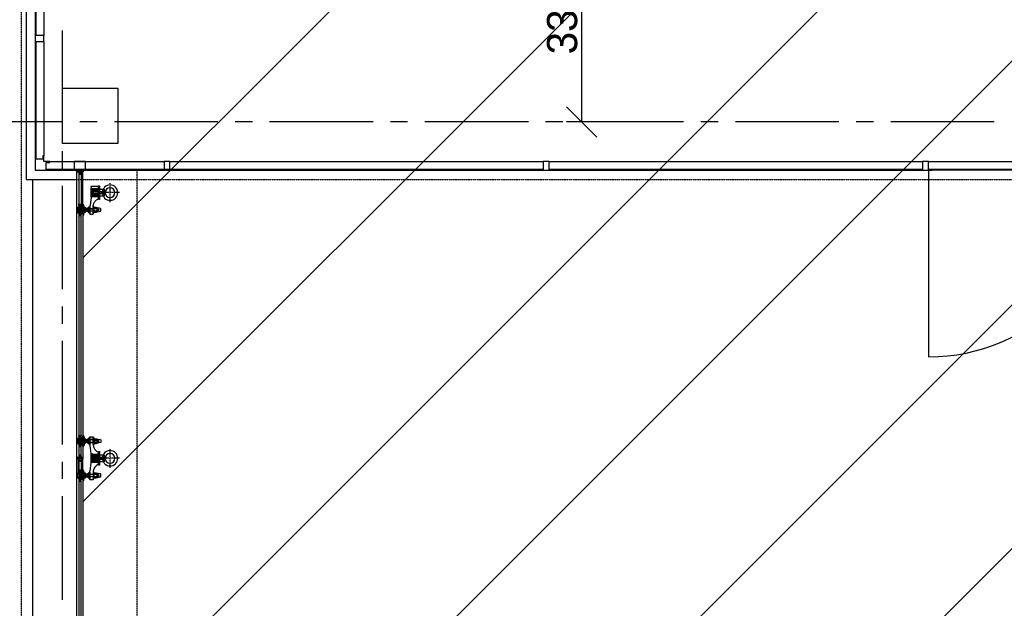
# Model space of a CAD drawing. Extents: x -66955 to 52345, y -20450 to 69550.
# Tile 56 of 94: x 20821 to 26529, y -2370 to 1043. Entities that reach past the tile are written whole.
import ezdxf

# ---------------------------------------------------------------- set-up
doc = ezdxf.new("R2010")
doc.units = 0
doc.header["$MEASUREMENT"] = 0
doc.linetypes.add('DASHDOT', pattern=[1, 0.5, -0.25, 0, -0.25])
doc.linetypes.add('HIDDEN', pattern=[0.375, 0.25, -0.125])
doc.layers.get('DEFPOINTS').update_dxf_attribs({"linetype": 'CONTINUOUS'})
for name, color, linetype in [('-E8-', 7, 'CONTINUOUS'), ('BEGGR--11-', 7, 'CONTINUOUS'), ('BEGGR--17-', 7, 'CONTINUOUS'), ('BEGGR--21-', 7, 'CONTINUOUS'), ('BEGGR--22-', 7, 'CONTINUOUS'), ('BEGGR--28-', 7, 'CONTINUOUS'), ('BEGGR--31-', 7, 'CONTINUOUS'), ('STRAMIEN--E7-', 7, 'CONTINUOUS')]:
    doc.layers.add(name, color=color, linetype=linetype)
doc.styles.add('txt', font='TXT', dxfattribs={"height": 0.2})
doc.dimstyles.new('MSADIM', dxfattribs={"dimtxt": 175, "dimasz": 175, "dimexe": 87.5, "dimexo": -87.5, "dimgap": 0, "dimtad": 1, "dimdec": 0, "dimzin": 2, "dimtxsty": 'txt', "dimtsz": 175, "dimcen": 175, "dimazin": 3, "dimtfac": 1, "dimtdec": 0, "dimtofl": 0, "dimtmove": 0, "dimatfit": 3, "dimtvp": 87.5, "dimtolj": 1, "dimtzin": 2})

# ---------------------------------------------------------------- blocks, each defined once
blk = doc.blocks.new('*N127')
at = {"layer": '-E8-', "color": 7, "linetype": 'CONTINUOUS'}
for p, q in [((23991.5, 3917.5), (24166.5, 3742.5)), ((24166.5, 3830), (23991.5, 3830)), ((24079, 450), (24079, 3830)), ((24166.5, 362.5), (23991.5, 537.5)), ((24166.5, 450), (23991.5, 450))]:
    blk.add_line(p, q, dxfattribs=at)
at = {"layer": 'DEFPOINTS', "color": 0, "linetype": 'BYBLOCK'}
for p in [(26390, 3830), (23991.5, 2139.995), (24079, 450), (25419, 450)]:
    blk.add_point(p, dxfattribs=at).dxf.unprotected_set("ltscale", 0)
at = {"layer": '-E8-', "color": 7, "linetype": 'CONTINUOUS', "insert": (23991.5, 841.84), "char_height": 175, "width": 5206.965, "attachment_point": 4, "rotation": 90, "style": 'txt'}
blk.add_mtext('{\\A0;3380  (as 32  -  vk. balie)}', dxfattribs=at)
blk = doc.blocks.new('*N128')
at = {"layer": '-E8-', "color": 7, "linetype": 'CONTINUOUS'}
for p, q in [((20982.5, 2244.5), (21157.5, 2419.5)), ((21070, 2244.5), (21070, 2419.5)), ((27637.5, 2419.5), (27462.5, 2244.5)), ((27550, 2419.5), (27550, 2244.5)), ((21070, 2332), (27550, 2332))]:
    blk.add_line(p, q, dxfattribs=at)
at = {"layer": 'DEFPOINTS', "color": 0, "linetype": 'BYBLOCK'}
for p in [(27550, 3624), (25817.28, 2419.5), (21070, 2332), (21070, -8526)]:
    blk.add_point(p, dxfattribs=at).dxf.unprotected_set("ltscale", 0)
at = {"layer": '-E8-', "color": 7, "linetype": 'CONTINUOUS', "insert": (24572, 2419.5), "char_height": 175, "width": 5048.34, "attachment_point": 4, "style": 'txt'}
blk.add_mtext('{\\A0;6480 (as v  -  hart balie)}', dxfattribs=at)
blk = doc.blocks.new('*O397')
at = {"layer": 'BEGGR--31-', "color": 7, "linetype": 'CONTINUOUS'}
for p, q in [((-1082.15, 541.08), (-1082.15, -541.08)), ((1082.15, 541.08), (1082.15, -541.08))]:
    blk.add_line(p, q, dxfattribs=at)
blk.add_arc((-1082.15, 541.075), 1082.15, 270, 360, dxfattribs=at)
at = {"layer": 'BEGGR--31-', "color": 7, "linetype": 'CONTINUOUS', "extrusion": (0, 0, -1)}
blk.add_arc((-1082.15, 541.075), 1082.15, 270, 360, dxfattribs=at)
blk = doc.blocks.new('*O406')
at = {"layer": 'BEGGR--31-', "color": 7, "linetype": 'CONTINUOUS'}
for points in [[(-3615, -42), (-3615, -37), (-3635, -37), (-3635, 3), (-3615, 3), (-3615, 8), (-3649, 8), (-3649, 42), (-3654, 42), (-3654, 22), (-3694, 22), (-3694, 42), (-3699, 42), (-3699, -42)], [(-2952, 8), (-2952, -37), (-3635, -37), (-3635, 3), (-3615, 3), (-3615, 8)], [(-2974, -42), (-2896, -42), (-2896, -37), (-2918, -37), (-2918, 8), (-2952, 8), (-2952, -37), (-2974, -37)], [(-753.6, 8), (-753.6, -37), (-2918, -37), (-2918, 8)], [(-775.6, -42), (-697.6, -42), (-697.6, -37), (-719.6, -37), (-719.6, 8), (-753.6, 8), (-753.6, -37), (-775.6, -37)], [(1444.7, 8), (1444.7, -37), (-719.6, -37), (-719.6, 8)], [(1422.7, -42), (1500.7, -42), (1500.7, -37), (1478.7, -37), (1478.7, 8), (1444.7, 8), (1444.7, -37), (1422.7, -37)], [(3643, 8), (3643, -37), (1478.7, -37), (1478.7, 8)], [(-3615, -37), (-3615, -42), (-775.6, -42), (-775.6, -37)], [(-697.6, -37), (-697.6, -42), (1422.7, -42), (1422.7, -37)], [(3621, -37), (3621, -42), (1500.7, -42), (1500.7, -37)]]:
    blk.add_lwpolyline(points, close=True, dxfattribs=at)
blk.add_lwpolyline([(-3699, 8), (-3699, -42), (-3621, -42)], dxfattribs=at)
blk = doc.blocks.new('MEREFS')
at = {"layer": 'BEGGR--31-', "color": 7, "linetype": 'CONTINUOUS'}
blk.add_blockref('*O406', (3699, 42), dxfattribs=at)
blk = doc.blocks.new('*O408')
at = {"layer": 'BEGGR--31-', "color": 7, "linetype": 'CONTINUOUS'}
for points in [[(-92.5, 1594.01), (-92.5, 1672.01), (-87.5, 1672.01), (-87.5, 1650.01), (-42.5, 1650.01), (-42.5, 1616.01), (-87.5, 1616.01), (-87.5, 1594.01)], [(-53.5, 1699.01), (-53.5, 1680.01), (-75.5, 1680.01), (-75.5, 1655.01), (66.5, 1655.01), (66.5, 1699.01)], [(-87.5, 334.01), (-42.5, 334.01), (-42.5, 1616.01), (-87.5, 1616.01)], [(-83.5, 1650.01), (-83.5, 1655.01), (-53.5, 1655.01), (-53.5, 1650.01)], [(-87.5, 1594.01), (-92.5, 1594.01), (-92.5, 356.01), (-87.5, 356.01)], [(-92.5, 356.01), (-92.5, 278.01), (-87.5, 278.01), (-87.5, 300.01), (-42.5, 300.01), (-42.5, 334.01), (-87.5, 334.01), (-87.5, 356.01)], [(-42.5, -981.99), (-87.5, -981.99), (-87.5, 300.01), (-42.5, 300.01)], [(-87.5, 278.01), (-92.5, 278.01), (-92.5, -959.99), (-87.5, -959.99)], [(-92.5, -959.99), (-92.5, -1037.99), (-87.5, -1037.99), (-87.5, -1015.99), (-42.5, -1015.99), (-42.5, -981.99), (-87.5, -981.99), (-87.5, -959.99)], [(-42.5, -1679), (-47.5, -1679), (-47.5, -1699), (-87.5, -1699), (-87.5, -1015.99), (-42.5, -1015.99)], [(-87.5, -1037.99), (-92.5, -1037.99), (-92.5, -1679), (-87.5, -1679)]]:
    blk.add_lwpolyline(points, close=True, dxfattribs=at)
blk = doc.blocks.new('MERDFS')
at = {"layer": 'BEGGR--31-', "color": 7, "linetype": 'CONTINUOUS'}
blk.add_blockref('*O408', (92.5, -1672.01), dxfattribs=at)
blk = doc.blocks.new('*M430')
at = {"layer": 'BEGGR--17-', "color": 7, "linetype": 'CONTINUOUS'}
blk.add_lwpolyline([(2282, 8995.7), (2282, 8985.7), (2245.5, 8985.7), (2245.5, 8995.7), (2282, 8995.7)], close=True, dxfattribs=at)
blk = doc.blocks.new('*M431')
at = {"layer": 'BEGGR--17-', "color": 7, "linetype": 'CONTINUOUS'}
blk.add_lwpolyline([(2381.5, 8970.7), (2377.5, 8966.7), (2377.5, 8970.7), (2381.5, 8970.7)], close=True, dxfattribs=at)
blk = doc.blocks.new('*O432')
at = {"layer": 'BEGGR--17-', "color": 7, "linetype": 'CONTINUOUS'}
for points in [[(3, 0.7), (10, 0.7), (10.5, 1.2), (10.5, 1.7), (10, 2.2), (3, 2.2), (2.5, 1.7), (2.5, 1.2)], [(10.5, -2.3), (2.5, -2.3), (2.5, 0.2), (3, 0.7), (10, 0.7), (10.5, 0.2)]]:
    blk.add_lwpolyline(points, close=True, dxfattribs=at)
at = {"layer": 'BEGGR--21-', "color": 7, "linetype": 'CONTINUOUS'}
for points in [[(-9.5, -3.9), (-9.5, 5.2), (-10.5, 5.2), (-10.5, -3.9)], [(-9.5, -3.9), (-9.5, 5.2), (10.5, 5.2), (10.5, -5.1), (2.5, -5.1), (2.5, 1.1), (-0.5, 1.1), (-0.5, -3.9)], [(1, -3.8), (2.4, -2.3), (2.5, 1.1), (-0.5, 1.1), (-0.5, -3.8)], [(9.5, 5.2), (9.5, 4.9), (4.5, 4.9), (4.5, 5.2)], [(10.5, -2.4), (10.5, -4.6), (10, -5.1), (3, -5.1), (2.5, -4.6), (2.5, -2.4)]]:
    blk.add_lwpolyline(points, close=True, dxfattribs=at)
blk.add_lwpolyline([(10.1, 5.2), (4.5, 5.2), (4.5, 4.7), (10.5, 4.7), (10.5, 4.8, 0.414214), (10.1, 5.2)], format="xyb", dxfattribs=at)
blk = doc.blocks.new('*O433')
at = {"layer": 'BEGGR--17-', "color": 7, "linetype": 'CONTINUOUS'}
for points in [[(10.5, 2.4), (2.5, 2.4), (2.5, -0.1), (3, -0.6), (10, -0.6), (10.5, -0.1)], [(3, -0.6), (10, -0.6), (10.5, -1.1), (10.5, -1.6), (10, -2.1), (3, -2.1), (2.5, -1.6), (2.5, -1.1)]]:
    blk.add_lwpolyline(points, close=True, dxfattribs=at)
at = {"layer": 'BEGGR--21-', "color": 7, "linetype": 'CONTINUOUS'}
for points in [[(-9.5, 3.9), (-9.5, -5.2), (-10.5, -5.2), (-10.5, 3.9)], [(-9.5, 3.9), (-9.5, -5.2), (10.5, -5.2), (10.5, 5.1), (2.5, 5.1), (2.5, -1.1), (-0.5, -1.1), (-0.5, 3.9)], [(1, 3.8), (2.4, 2.3), (2.5, -1.1), (-0.5, -1.1), (-0.5, 3.8)], [(10.5, 2.4), (10.5, 4.6), (10, 5.1), (3, 5.1), (2.5, 4.6), (2.5, 2.4)], [(9.5, -5.2), (9.5, -4.9), (4.5, -4.9), (4.5, -5.2)]]:
    blk.add_lwpolyline(points, close=True, dxfattribs=at)
blk.add_lwpolyline([(10.1, -5.2), (4.5, -5.2), (4.5, -4.7), (10.5, -4.7), (10.5, -4.7, -0.414214), (10.1, -5.1)], format="xyb", dxfattribs=at)
blk = doc.blocks.new('*O434')
at = {"layer": 'BEGGR--11-', "color": 7, "linetype": 'CONTINUOUS'}
for p, q in [((-27, 4.1), (39.8, 4.1)), ((38.9, -5), (38.9, 5)), ((-27, -4.1), (39.8, -4.1))]:
    blk.add_line(p, q, dxfattribs=at)
at = {"layer": 'BEGGR--21-', "color": 7, "linetype": 'CONTINUOUS'}
for p, q in [((-38.5, -7), (-38.5, 7)), ((-37.7, 4.6), (-31.5, 4.6)), ((-37.7, -4.6), (-31.5, -4.6))]:
    blk.add_line(p, q, dxfattribs=at)
blk.add_lwpolyline([(-37.6, -9.2), (-31.5, -9.2), (-31.5, 9.2), (-37.6, 9.3, 0.373606), (-37.7, 4.6, 0.171676), (-37.7, -4.6, 0.373634), (-37.6, -9.2)], format="xyb", dxfattribs=at)
for points in [[(-31.5, -5), (38.9, -5), (39.8, -4.1), (39.8, 4.1), (38.9, 5), (-31.5, 5)], [(-27, -5), (38.9, -5), (38.9, 5), (-27, 5)]]:
    blk.add_lwpolyline(points, close=True, dxfattribs=at)
blk = doc.blocks.new('*M435')
at = {"layer": 'BEGGR--17-', "color": 7, "linetype": 'CONTINUOUS'}
blk.add_lwpolyline([(2381.5, -8551.5), (2377.5, -8547.5), (2377.5, -8551.5), (2381.5, -8551.5)], close=True, dxfattribs=at)
blk = doc.blocks.new('*O436')
at = {"layer": 'BEGGR--17-', "color": 7, "linetype": 'CONTINUOUS'}
for points in [[(10.5, 2.4), (2.5, 2.4), (2.5, -0.1), (3, -0.6), (10, -0.6), (10.5, -0.1)], [(3, -0.6), (10, -0.6), (10.5, -1.1), (10.5, -1.6), (10, -2.1), (3, -2.1), (2.5, -1.6), (2.5, -1.1)]]:
    blk.add_lwpolyline(points, close=True, dxfattribs=at)
at = {"layer": 'BEGGR--21-', "color": 7, "linetype": 'CONTINUOUS'}
for points in [[(-9.5, 3.9), (-9.5, -5.2), (-10.5, -5.2), (-10.5, 3.9)], [(-9.5, 3.9), (-9.5, -5.2), (10.5, -5.2), (10.5, 5.1), (2.5, 5.1), (2.5, -1.1), (-0.5, -1.1), (-0.5, 3.9)], [(1, 3.8), (2.4, 2.3), (2.5, -1.1), (-0.5, -1.1), (-0.5, 3.8)], [(10.5, 2.4), (10.5, 4.6), (10, 5.1), (3, 5.1), (2.5, 4.6), (2.5, 2.4)], [(9.5, -5.2), (9.5, -4.9), (4.5, -4.9), (4.5, -5.2)]]:
    blk.add_lwpolyline(points, close=True, dxfattribs=at)
blk.add_lwpolyline([(10.1, -5.2), (4.5, -5.2), (4.5, -4.7), (10.5, -4.7), (10.5, -4.7, -0.414214), (10.1, -5.1)], format="xyb", dxfattribs=at)
blk = doc.blocks.new('*O437')
at = {"layer": 'BEGGR--17-', "color": 7, "linetype": 'CONTINUOUS'}
for points in [[(3, 0.7), (10, 0.7), (10.5, 1.2), (10.5, 1.7), (10, 2.2), (3, 2.2), (2.5, 1.7), (2.5, 1.2)], [(10.5, -2.3), (2.5, -2.3), (2.5, 0.2), (3, 0.7), (10, 0.7), (10.5, 0.2)]]:
    blk.add_lwpolyline(points, close=True, dxfattribs=at)
at = {"layer": 'BEGGR--21-', "color": 7, "linetype": 'CONTINUOUS'}
for points in [[(-9.5, -3.9), (-9.5, 5.2), (-10.5, 5.2), (-10.5, -3.9)], [(-9.5, -3.9), (-9.5, 5.2), (10.5, 5.2), (10.5, -5.1), (2.5, -5.1), (2.5, 1.1), (-0.5, 1.1), (-0.5, -3.9)], [(1, -3.8), (2.4, -2.3), (2.5, 1.1), (-0.5, 1.1), (-0.5, -3.8)], [(9.5, 5.2), (9.5, 4.9), (4.5, 4.9), (4.5, 5.2)], [(10.5, -2.4), (10.5, -4.6), (10, -5.1), (3, -5.1), (2.5, -4.6), (2.5, -2.4)]]:
    blk.add_lwpolyline(points, close=True, dxfattribs=at)
blk.add_lwpolyline([(10.1, 5.2), (4.5, 5.2), (4.5, 4.7), (10.5, 4.7), (10.5, 4.8, 0.414214), (10.1, 5.2)], format="xyb", dxfattribs=at)
blk = doc.blocks.new('*O438')
at = {"layer": 'BEGGR--28-', "color": 7, "linetype": 'DASHDOT'}
for p, q in [((55, 0), (-55, 0)), ((0, -55), (0, 55))]:
    blk.add_line(p, q, dxfattribs=at)
at = {"layer": 'BEGGR--28-', "color": 5, "linetype": 'CONTINUOUS', "extrusion": (0, 0, -1)}
for radius in [44.5, 28.5]:
    blk.add_circle((0, 0), radius, dxfattribs=at)
blk = doc.blocks.new('*O429')
at = {"layer": 'BEGGR--21-', "color": 7, "linetype": 'CONTINUOUS'}
for p, q in [((-90.2, 116), (-90.2, 84)), ((-90.2, -116), (-90.2, -84))]:
    blk.add_line(p, q, dxfattribs=at)
for points in [[(-124.2, 118), (-124.2, 82), (-118.2, 88), (-118.2, 112)], [(-87.8, 116), (-87.8, 84), (-90.2, 84), (-91.2, 85), (-91.2, 115), (-90.2, 116)], [(-86.8, 130), (-86.8, 70), (-87.8, 70), (-87.8, 130)], [(-81.8, 116), (-81.8, 84), (-76.2, 84), (-75.2, 85), (-75.2, 115), (-76.2, 116)], [(-50.2, 80), (-50.2, 120), (-47.2, 120), (-47.2, 80)], [(-50.2, 120), (-50.2, 80), (-47.2, 80), (-47.2, 120)], [(-25.2, 80), (-25.2, 120), (-28.2, 120), (-28.2, 80)], [(-25.2, 119.5), (-25.2, 79.5), (-28.2, 79.5), (-28.2, 119.5)], [(-124.2, 5), (-124.2, 82), (-117.8, 88.5), (-112.2, 88.5), (-112.2, 5)], [(-118.2, 111), (-118.2, 89), (-91.2, 89), (-91.2, 111)], [(-115.2, 111), (-115.2, 89), (-118.2, 89), (-118.2, 111)], [(-117.8, 111.5), (-117.8, 111), (-113.2, 111), (-113.2, 111.5)], [(-117.8, 89), (-117.8, 88.5), (-113.2, 88.5), (-113.2, 89)], [(-115.2, 110.2), (-115.2, 89.8), (-96.2, 89.8), (-96.2, 110.2)], [(-111.2, 80), (-111.2, 89), (-112.2, 89), (-112.2, 80)], [(-106.2, 111), (-106.2, 89), (-105.2, 90), (-105.2, 110)], [(-103.2, 110), (-103.2, 90), (-102.2, 89), (-102.2, 111)], [(-87.8, 78.5), (-87.8, 5), (-97.8, 5), (-97.8, 78.5)], [(-96.2, 111), (-96.2, 89), (-91.2, 89), (-91.2, 111)], [(-65.2, 108), (-65.2, 92), (-58, 92), (-58, 108)], [(-65.2, 106.9), (-65.2, 93.1), (-58, 93.1), (-58, 106.9)], [(-51.3, 113.8), (-57, 113.8), (-58, 112), (-58, 88), (-57, 86.1), (-51.3, 86.1), (-50.2, 88), (-50.2, 112)], [(-47.2, 108), (-47.2, 92), (-28.2, 92), (-28.2, 108)], [(-47.2, 106.9), (-47.2, 93.1), (-28.2, 93.1), (-28.2, 106.9)], [(-24.5, 107), (-24.5, 105.3), (-11.8, 105.3), (-11.8, 107)], [(-24.5, 93.7), (-24.5, 92), (-11.8, 92), (-11.8, 93.7)], [(-0.8, 107.5), (0.8, 106), (0.8, 93), (-0.8, 91.5)], [(-40.4, -27), (-40.4, 27), (-38.4, 25), (-38.4, -25)], [(-38.4, -25), (-38.4, 25), (-30.9, 25), (-30.9, -25)], [(-38.4, -21), (-38.4, 21), (2.8, 21), (2.8, -21)], [(-33.9, -15), (-33.9, 15), (-30.9, 15), (-30.9, -15)], [(-30.9, -24), (-30.9, 24), (2.8, 24), (2.8, -24)], [(-30.9, -18), (-30.9, 18), (2.8, 18), (2.8, -18)], [(-30.9, -12), (-30.9, 12), (2.8, 12), (2.8, -12)], [(2.8, -40), (2.8, 40), (7.8, 40), (7.8, -40)], [(7.8, -20), (7.8, 20), (34.1, 20), (34.1, -20)], [(-124.2, -5), (-124.2, -82), (-117.8, -88.5), (-112.2, -88.5), (-112.2, -5)], [(-87.8, -78.5), (-87.8, -5), (-97.8, -5), (-97.8, -78.5)], [(-124.2, -118), (-124.2, -82), (-118.2, -88), (-118.2, -112)], [(-118.2, -111), (-118.2, -89), (-91.2, -89), (-91.2, -111)], [(-115.2, -111), (-115.2, -89), (-118.2, -89), (-118.2, -111)], [(-117.8, -89), (-117.8, -88.5), (-113.2, -88.5), (-113.2, -89)], [(-117.8, -111.5), (-117.8, -111), (-113.2, -111), (-113.2, -111.5)], [(-115.2, -110.2), (-115.2, -89.8), (-96.2, -89.8), (-96.2, -110.2)], [(-111.2, -80), (-111.2, -89), (-112.2, -89), (-112.2, -80)], [(-106.2, -111), (-106.2, -89), (-105.2, -90), (-105.2, -110)], [(-103.2, -110), (-103.2, -90), (-102.2, -89), (-102.2, -111)], [(-96.2, -111), (-96.2, -89), (-91.2, -89), (-91.2, -111)], [(-87.8, -116), (-87.8, -84), (-90.2, -84), (-91.2, -85), (-91.2, -115), (-90.2, -116)], [(-86.8, -130), (-86.8, -70), (-87.8, -70), (-87.8, -130)], [(-81.8, -116), (-81.8, -84), (-76.2, -84), (-75.2, -85), (-75.2, -115), (-76.2, -116)], [(-65.2, -108), (-65.2, -92), (-58, -92), (-58, -108)], [(-65.2, -106.9), (-65.2, -93.1), (-58, -93.1), (-58, -106.9)], [(-51.3, -113.8), (-57, -113.8), (-58, -112), (-58, -88), (-57, -86.1), (-51.3, -86.1), (-50.2, -88), (-50.2, -112)], [(-50.2, -120), (-50.2, -80), (-47.2, -80), (-47.2, -120)], [(-47.2, -108), (-47.2, -92), (-28.2, -92), (-28.2, -108)], [(-47.2, -106.9), (-47.2, -93.1), (-28.2, -93.1), (-28.2, -106.9)], [(-25.2, -119.5), (-25.2, -79.5), (-28.2, -79.5), (-28.2, -119.5)], [(-24.5, -93.7), (-24.5, -92), (-11.8, -92), (-11.8, -93.7)], [(-24.5, -107), (-24.5, -105.3), (-11.8, -105.3), (-11.8, -107)], [(-0.8, -107.5), (0.8, -106), (0.8, -93), (-0.8, -91.5)]]:
    blk.add_lwpolyline(points, close=True, dxfattribs=at)
for points in [[(-111.8, 132.5), (-98.2, 132.5, -0.720759), (-97.9, 131.6, 0.5), (-97.9, 128.4, -0.720759), (-98.2, 127.5), (-111.8, 127.5, -0.700293), (-112.1, 128.2, 0.475833), (-112.1, 131.8, -0.707477), (-111.8, 132.5)], [(-85.5, 70), (-86.8, 70), (-86.8, 130), (-85.6, 130, -0.389031), (-82.6, 127.3), (-81.8, 118), (-81.8, 82), (-82.6, 72.7, -0.389031), (-85.6, 70)], [(-76.2, 116), (-76.2, 102), (-79.3, 102, 1), (-79.2, 98), (-76.2, 98), (-76.2, 84)], [(-29.2, -125), (-46.3, -125, -0.414214), (-47.2, -124), (-47.3, -75, 0.414214), (-46.2, -74), (-40.4, -27), (-40.4, 0), (-40.4, 27), (-46.3, 74, 0.414214), (-47.2, 75), (-47.3, 124, -0.414214), (-46.2, 125), (-29.3, 125, -0.414214), (-28.2, 124), (-28.3, 75, 0.274558), (1.8, 35), (2.8, 35), (2.8, -35), (1.7, -35, 0.274562), (-28.2, -75), (-28.3, -124, -0.414214), (-29.3, -125)], [(-111.8, 67.5), (-98.2, 67.5, 0.720759), (-97.9, 68.4, -0.5), (-97.9, 71.6, 0.720759), (-98.2, 72.5), (-111.8, 72.5, 0.700293), (-112.1, 71.8, -0.475833), (-112.1, 68.2, 0.707477), (-111.8, 67.5)], [(-73, 106.2), (-71.3, 108), (-58, 108), (-58, 92), (-71.3, 92), (-73, 93.8, 0.198176), (-74.8, 94.5), (-75.2, 94.5), (-75.2, 105.5), (-74.8, 105.5, 0.198176), (-73, 106.2)], [(-71.3, 104.7), (-66.2, 104.7), (-66.2, 95.3), (-71.3, 95.3, -0.321707), (-71.3, 104.7)], [(-51.3, 113.9, -0.136785), (-50.3, 110.4, -0.133111), (-51.3, 106.9), (-57, 106.9, -0.136785), (-58.1, 110.4, -0.133111), (-57, 113.9), (-51.3, 113.9)], [(-57, 106.9), (-51.3, 106.9, -0.072716), (-50.3, 100, -0.070428), (-51.3, 93.1), (-57, 93.1, -0.073005), (-58.1, 100, -0.071057), (-57, 106.9)], [(-58.1, 89.6, -0.133111), (-57, 93.1), (-51.3, 93.1, -0.136785), (-50.3, 89.6, -0.133111), (-51.3, 86.1), (-57, 86.1, -0.136785), (-58.1, 89.6)], [(-11.8, 112.9, -0.074531), (-5.4, 110.6, -0.658137), (-5.4, 109.2, -0.074561), (-11.8, 107), (-24.5, 107, -0.264894), (-24.5, 112.8), (-11.8, 112.8)], [(-24.5, 105.3), (-11.8, 105.4, -0.123747), (-5.7, 101.4, -0.391103), (-5.7, 97.6, -0.123632), (-11.8, 93.7), (-24.5, 93.7, -0.133259), (-24.5, 105.4)], [(-11.8, 86.2, 0.074531), (-5.4, 88.4, 0.658137), (-5.4, 89.8, 0.074561), (-11.8, 92), (-24.5, 92, 0.264894), (-24.5, 86.2), (-11.8, 86.2)], [(13.1, 91.1), (-11.8, 86.2), (-24.5, 86.2), (-25.2, 87.5), (-25.2, 111.5), (-24.5, 112.8), (-11.8, 112.8), (13.1, 107.9, -0.359173), (14.8, 106), (14.7, 93, -0.359173), (13.1, 91.1)], [(-111.8, 13), (-98.2, 13, 0.720759), (-97.9, 13.9, -0.5), (-97.9, 17.1, 0.720759), (-98.2, 18), (-111.8, 18, 0.700293), (-112.1, 17.3, -0.475833), (-112.1, 13.7, 0.707477), (-111.8, 13)], [(-111.8, -13), (-98.2, -13, -0.720759), (-97.9, -13.9, 0.5), (-97.9, -17.1, -0.720759), (-98.2, -18), (-111.8, -18, -0.700293), (-112.1, -17.3, 0.475833), (-112.1, -13.7, -0.707477), (-111.8, -13)], [(-111.8, -67.5), (-98.2, -67.5, -0.720759), (-97.9, -68.4, 0.5), (-97.9, -71.6, -0.720759), (-98.2, -72.5), (-111.8, -72.5, -0.700293), (-112.1, -71.8, 0.475833), (-112.1, -68.2, -0.707477), (-111.8, -67.5)], [(-85.5, -70), (-86.8, -70), (-86.8, -130), (-85.6, -130, 0.389031), (-82.6, -127.3), (-81.8, -118), (-81.8, -82), (-82.6, -72.7, 0.389031), (-85.6, -70)], [(-76.2, -116), (-76.2, -102), (-79.3, -102, -1), (-79.2, -98), (-76.2, -98), (-76.2, -84)], [(-73, -106.2), (-71.3, -108), (-58, -108), (-58, -92), (-71.3, -92), (-73, -93.8, -0.198176), (-74.8, -94.5), (-75.2, -94.5), (-75.2, -105.5), (-74.8, -105.5, -0.198176), (-73, -106.2)], [(-71.3, -104.7), (-66.2, -104.7), (-66.2, -95.3), (-71.3, -95.3, 0.321707), (-71.3, -104.7)], [(-58.1, -89.6, 0.133111), (-57, -93.1), (-51.3, -93.1, 0.136785), (-50.3, -89.6, 0.133111), (-51.3, -86.1), (-57, -86.1, 0.136785), (-58.1, -89.6)], [(-57, -106.9), (-51.3, -106.9, 0.072716), (-50.3, -100, 0.070428), (-51.3, -93.1), (-57, -93.1, 0.073005), (-58.1, -100, 0.071057), (-57, -106.9)], [(-51.3, -113.9, 0.136785), (-50.3, -110.4, 0.133111), (-51.3, -106.9), (-57, -106.9, 0.136785), (-58.1, -110.4, 0.133111), (-57, -113.9), (-51.3, -113.9)], [(-11.8, -86.2, -0.074531), (-5.4, -88.4, -0.658137), (-5.4, -89.8, -0.074561), (-11.8, -92), (-24.5, -92, -0.264894), (-24.5, -86.2), (-11.8, -86.2)], [(-24.5, -105.3), (-11.8, -105.4, 0.123747), (-5.7, -101.4, 0.391103), (-5.7, -97.6, 0.123632), (-11.8, -93.7), (-24.5, -93.7, 0.133259), (-24.5, -105.4)], [(-11.8, -112.8, 0.074531), (-5.4, -110.6, 0.658137), (-5.4, -109.2, 0.074561), (-11.8, -107), (-24.5, -107, 0.264894), (-24.5, -112.8), (-11.8, -112.8)], [(13.1, -91.1), (-11.8, -86.2), (-24.5, -86.2), (-25.2, -87.5), (-25.2, -111.5), (-24.5, -112.8), (-11.8, -112.8), (13.1, -107.9, 0.359173), (14.8, -106), (14.7, -93, 0.359173), (13.1, -91.1)], [(-111.8, -132.5), (-98.2, -132.5, 0.720759), (-97.9, -131.6, -0.5), (-97.9, -128.4, 0.720759), (-98.2, -127.5), (-111.8, -127.5, 0.700293), (-112.1, -128.2, -0.475833), (-112.1, -131.8, 0.707477), (-111.8, -132.5)]]:
    blk.add_lwpolyline(points, format="xyb", dxfattribs=at)
for points in [[(-71.3, 108), (-71.3, 104.7), (-66.2, 104.7), (-66.2, 95.3), (-71.3, 95.3), (-71.3, 92)], [(-71.3, 104.7), (-66.2, 95.3), (-66.2, 104.7), (-71.3, 95.3)], [(-11.8, 106.5), (-0.8, 106.5), (6.6, 99.5), (-0.8, 92.5), (-11.8, 92.5)], [(-9.1, 107.5), (-0.8, 107.5), (-0.8, 91.5), (-9.1, 91.5)], [(-71.3, -108), (-71.3, -104.7), (-66.2, -104.7), (-66.2, -95.3), (-71.3, -95.3), (-71.3, -92)], [(-71.3, -104.7), (-66.2, -95.3), (-66.2, -104.7), (-71.3, -95.3)], [(-11.8, -106.5), (-0.8, -106.5), (6.6, -99.5), (-0.8, -92.5), (-11.8, -92.5)], [(-9.1, -107.5), (-0.8, -107.5), (-0.8, -91.5), (-9.1, -91.5)]]:
    blk.add_lwpolyline(points, dxfattribs=at)
at = {"layer": 'BEGGR--11-', "color": 7, "linetype": 'CONTINUOUS'}
blk.add_blockref('*O434', (-2.4, 0), dxfattribs=at)
at = {"layer": 'BEGGR--17-', "color": 7, "linetype": 'CONTINUOUS'}
for name, p in [('*O436', (-101.8, 116.2)), ('*O437', (-101.8, 83.9)), ('*M430', (-2369.8, -8990.7)), ('*M435', (-2369.8, 8571.5)), ('*M431', (-2369.8, -8990.7)), ('*O433', (-101.8, -83.9)), ('*O432', (-101.8, -116.2))]:
    blk.add_blockref(name, p, dxfattribs=at)
at = {"layer": 'BEGGR--28-', "color": 5, "linetype": 'CONTINUOUS'}
blk.add_blockref('*O438', (69.2, 0), dxfattribs=at)
blk = doc.blocks.new('*M440')
at = {"layer": 'BEGGR--17-', "color": 7, "linetype": 'CONTINUOUS'}
blk.add_lwpolyline([(2282.1, 9196.7), (2282.1, 9186.7), (2245.6, 9186.7), (2245.6, 9196.7), (2282.1, 9196.7)], close=True, dxfattribs=at)
blk = doc.blocks.new('*M441')
at = {"layer": 'BEGGR--17-', "color": 7, "linetype": 'CONTINUOUS'}
blk.add_lwpolyline([(2381.5, 9170.7), (2377.5, 9166.7), (2377.5, 9170.7), (2381.5, 9170.7)], close=True, dxfattribs=at)
blk = doc.blocks.new('*O442')
at = {"layer": 'BEGGR--17-', "color": 7, "linetype": 'CONTINUOUS'}
for points in [[(3, 0.7), (10, 0.7), (10.5, 1.1), (10.5, 1.6), (10, 2.1), (3, 2.1), (2.5, 1.6), (2.5, 1.1)], [(10.5, -2.4), (2.5, -2.4), (2.5, 0.1), (3, 0.7), (10, 0.7), (10.5, 0.1)]]:
    blk.add_lwpolyline(points, close=True, dxfattribs=at)
at = {"layer": 'BEGGR--21-', "color": 7, "linetype": 'CONTINUOUS'}
for points in [[(-9.5, -3.9), (-9.5, 5.1), (-10.5, 5.1), (-10.5, -3.9)], [(-9.5, -3.9), (-9.5, 5.1), (10.5, 5.1), (10.5, -5.1), (2.5, -5.1), (2.5, 1.1), (-0.5, 1.1), (-0.5, -3.9)], [(1, -3.8), (2.4, -2.3), (2.5, 1.1), (-0.5, 1.1), (-0.5, -3.8)], [(9.5, 5.1), (9.5, 4.9), (4.5, 4.9), (4.5, 5.1)], [(10.5, -2.4), (10.5, -4.6), (10, -5.1), (3, -5.1), (2.5, -4.6), (2.5, -2.4)]]:
    blk.add_lwpolyline(points, close=True, dxfattribs=at)
blk.add_lwpolyline([(10.1, 5.1), (4.5, 5.1), (4.5, 4.7), (10.5, 4.7), (10.5, 4.7, 0.414214), (10.1, 5.1)], format="xyb", dxfattribs=at)
blk = doc.blocks.new('*O443')
at = {"layer": 'BEGGR--17-', "color": 7, "linetype": 'CONTINUOUS'}
for points in [[(10.5, 2.4), (2.5, 2.4), (2.5, -0.1), (3, -0.7), (10, -0.7), (10.5, -0.1)], [(3, -0.7), (10, -0.7), (10.5, -1.1), (10.5, -1.6), (10, -2.1), (3, -2.1), (2.5, -1.6), (2.5, -1.1)]]:
    blk.add_lwpolyline(points, close=True, dxfattribs=at)
at = {"layer": 'BEGGR--21-', "color": 7, "linetype": 'CONTINUOUS'}
for points in [[(-9.5, 3.9), (-9.5, -5.2), (-10.5, -5.2), (-10.5, 3.9)], [(-9.5, 3.9), (-9.5, -5.2), (10.5, -5.2), (10.5, 5.1), (2.5, 5.1), (2.5, -1.1), (-0.5, -1.1), (-0.5, 3.9)], [(1, 3.8), (2.4, 2.3), (2.5, -1.1), (-0.5, -1.1), (-0.5, 3.8)], [(10.5, 2.4), (10.5, 4.6), (10, 5.1), (3, 5.1), (2.5, 4.6), (2.5, 2.4)], [(9.5, -5.2), (9.5, -4.9), (4.5, -4.9), (4.5, -5.2)]]:
    blk.add_lwpolyline(points, close=True, dxfattribs=at)
blk.add_lwpolyline([(10.1, -5.2), (4.5, -5.2), (4.5, -4.7), (10.5, -4.7), (10.5, -4.8, -0.414214), (10.1, -5.2)], format="xyb", dxfattribs=at)
blk = doc.blocks.new('*O444')
at = {"layer": 'BEGGR--11-', "color": 7, "linetype": 'CONTINUOUS'}
for p, q in [((-27, 4.1), (39.8, 4.1)), ((38.9, -5), (38.9, 5)), ((-27, -4.1), (39.8, -4.1))]:
    blk.add_line(p, q, dxfattribs=at)
at = {"layer": 'BEGGR--21-', "color": 7, "linetype": 'CONTINUOUS'}
for p, q in [((-38.5, -7), (-38.5, 7)), ((-37.7, 4.6), (-31.5, 4.6)), ((-37.7, -4.6), (-31.5, -4.6))]:
    blk.add_line(p, q, dxfattribs=at)
blk.add_lwpolyline([(-37.6, -9.2), (-31.5, -9.2), (-31.5, 9.2), (-37.6, 9.2, 0.373606), (-37.7, 4.6, 0.171676), (-37.7, -4.6, 0.373634), (-37.6, -9.2)], format="xyb", dxfattribs=at)
for points in [[(-31.5, -5), (38.9, -5), (39.8, -4.1), (39.8, 4.1), (38.9, 5), (-31.5, 5)], [(-27, -5), (38.9, -5), (38.9, 5), (-27, 5)]]:
    blk.add_lwpolyline(points, close=True, dxfattribs=at)
blk = doc.blocks.new('*M445')
at = {"layer": 'BEGGR--17-', "color": 7, "linetype": 'CONTINUOUS'}
blk.add_lwpolyline([(2381.5, -8351.5), (2377.5, -8347.5), (2377.5, -8351.5), (2381.5, -8351.5)], close=True, dxfattribs=at)
blk = doc.blocks.new('*O446')
at = {"layer": 'BEGGR--28-', "color": 7, "linetype": 'DASHDOT'}
for p, q in [((55, 0), (-55, 0)), ((0, -55), (0, 55))]:
    blk.add_line(p, q, dxfattribs=at)
at = {"layer": 'BEGGR--28-', "color": 5, "linetype": 'CONTINUOUS', "extrusion": (0, 0, -1)}
for radius in [44.5, 28.5]:
    blk.add_circle((0, 0), radius, dxfattribs=at)
blk = doc.blocks.new('*O439')
at = {"layer": 'BEGGR--21-', "color": 7, "linetype": 'CONTINUOUS'}
blk.add_line((-90.2, -114.7), (-90.2, -82.7), dxfattribs=at)
for points in [[(-87.8, -77.2), (-87.8, 121.3), (-97.8, 121.3), (-97.8, -77.2)], [(-40.4, -25.7), (-40.4, 28.3), (-38.4, 26.3), (-38.4, -23.7)], [(-38.4, -23.7), (-38.4, 26.3), (-30.9, 26.3), (-30.9, -23.7)], [(-38.4, -19.7), (-38.4, 22.3), (2.8, 22.3), (2.8, -19.7)], [(-33.9, -13.7), (-33.9, 16.3), (-30.9, 16.3), (-30.9, -13.7)], [(-30.9, -22.7), (-30.9, 25.3), (2.8, 25.3), (2.8, -22.7)], [(-30.9, -16.7), (-30.9, 19.3), (2.8, 19.3), (2.8, -16.7)], [(-30.9, -10.7), (-30.9, 13.3), (2.8, 13.3), (2.8, -10.7)], [(2.8, -38.7), (2.8, 41.3), (7.8, 41.3), (7.8, -38.7)], [(7.8, -18.7), (7.8, 21.3), (34.1, 21.3), (34.1, -18.7)], [(-124.2, -116.7), (-124.2, -80.7), (-118.2, -86.7), (-118.2, -110.7)], [(-118.2, -109.7), (-118.2, -87.7), (-91.2, -87.7), (-91.2, -109.7)], [(-115.2, -109.7), (-115.2, -87.7), (-118.2, -87.7), (-118.2, -109.7)], [(-117.8, -87.7), (-117.8, -87.2), (-113.2, -87.2), (-113.2, -87.7)], [(-117.8, -110.2), (-117.8, -109.7), (-113.2, -109.7), (-113.2, -110.2)], [(-115.2, -109), (-115.2, -88.5), (-96.2, -88.5), (-96.2, -109)], [(-111.2, -78.7), (-111.2, -87.7), (-112.2, -87.7), (-112.2, -78.7)], [(-106.2, -109.7), (-106.2, -87.7), (-105.2, -88.7), (-105.2, -108.7)], [(-103.2, -108.7), (-103.2, -88.7), (-102.2, -87.7), (-102.2, -109.7)], [(-96.2, -109.7), (-96.2, -87.7), (-91.2, -87.7), (-91.2, -109.7)], [(-87.8, -114.7), (-87.8, -82.7), (-90.2, -82.7), (-91.2, -83.7), (-91.2, -113.7), (-90.2, -114.7)], [(-86.8, -128.7), (-86.8, -68.7), (-87.8, -68.7), (-87.8, -128.7)], [(-81.8, -114.7), (-81.8, -82.7), (-76.2, -82.7), (-75.2, -83.7), (-75.2, -113.7), (-76.2, -114.7)], [(-65.2, -106.7), (-65.2, -90.7), (-58, -90.7), (-58, -106.7)], [(-65.2, -105.7), (-65.2, -91.8), (-58, -91.8), (-58, -105.7)], [(-51.3, -112.6), (-57, -112.6), (-58, -110.7), (-58, -86.7), (-57, -84.9), (-51.3, -84.9), (-50.2, -86.7), (-50.2, -110.7)], [(-50.2, -118.7), (-50.2, -78.7), (-47.2, -78.7), (-47.2, -118.7)], [(-47.2, -106.7), (-47.2, -90.7), (-28.2, -90.7), (-28.2, -106.7)], [(-47.2, -105.7), (-47.2, -91.8), (-28.2, -91.8), (-28.2, -105.7)], [(-25.2, -118.2), (-25.2, -78.2), (-28.2, -78.2), (-28.2, -118.2)], [(-24.5, -92.4), (-24.5, -90.8), (-11.8, -90.8), (-11.8, -92.4)], [(-24.5, -105.7), (-24.5, -104.1), (-11.8, -104.1), (-11.8, -105.7)], [(-0.8, -106.2), (0.8, -104.7), (0.8, -91.7), (-0.8, -90.2)]]:
    blk.add_lwpolyline(points, close=True, dxfattribs=at)
for points in [[(-111.8, 108.3), (-98.2, 108.3, 0.720759), (-97.9, 109.2, -0.5), (-97.9, 112.4, 0.720759), (-98.2, 113.3), (-111.8, 113.3, 0.700293), (-112.1, 112.6, -0.475833), (-112.1, 109, 0.707477), (-111.8, 108.3)], [(2.8, 36.3), (-41.4, 36.3), (-40.4, 28.3), (-40.4, 1.3), (-40.4, -25.7), (-46.3, -72.7, -0.414214), (-47.2, -73.7), (-47.3, -122.7, 0.414214), (-46.2, -123.7), (-29.3, -123.7, 0.414214), (-28.2, -122.7), (-28.3, -73.7, -0.274562), (1.7, -33.7), (2.8, -33.7), (2.8, 36.3), (1.8, 36.3), (2.8, 36.3)], [(-111.8, -66.2), (-98.2, -66.2, -0.720759), (-97.9, -67.1, 0.5), (-97.9, -70.3, -0.720759), (-98.2, -71.2), (-111.8, -71.2, -0.700293), (-112.1, -70.5, 0.475833), (-112.1, -67, -0.707477), (-111.8, -66.2)], [(-85.5, -68.7), (-86.8, -68.7), (-86.8, -128.7), (-85.5, -128.7, 0.389031), (-82.6, -126), (-81.8, -116.7), (-81.8, -80.7), (-82.6, -71.5, 0.389031), (-85.5, -68.7)], [(-76.2, -114.7), (-76.2, -100.7), (-79.2, -100.7, -1), (-79.2, -96.7), (-76.2, -96.7), (-76.2, -82.7)], [(-73, -105), (-71.3, -106.7), (-58, -106.7), (-58, -90.7), (-71.3, -90.7), (-73, -92.5, -0.198176), (-74.8, -93.2), (-75.2, -93.2), (-75.2, -104.2), (-74.8, -104.2, -0.198176), (-73, -105)], [(-71.3, -103.4), (-66.2, -103.4), (-66.2, -94.1), (-71.3, -94.1, 0.321707), (-71.3, -103.4)], [(-58.1, -88.3, 0.133111), (-57, -91.8), (-51.3, -91.8, 0.136785), (-50.3, -88.3, 0.133111), (-51.3, -84.9), (-57, -84.9, 0.136785), (-58.1, -88.3)], [(-57, -105.7), (-51.3, -105.7, 0.072716), (-50.3, -98.7, 0.070428), (-51.3, -91.8), (-57, -91.8, 0.073005), (-58.1, -98.7, 0.071057), (-57, -105.7)], [(-51.3, -112.6, 0.136785), (-50.3, -109.1, 0.133111), (-51.3, -105.7), (-57, -105.7, 0.136785), (-58.1, -109.1, 0.133111), (-57, -112.6), (-51.3, -112.6)], [(13.1, -89.8), (-11.8, -84.9), (-24.5, -84.9), (-25.2, -86.2), (-25.2, -110.2), (-24.5, -111.6), (-11.8, -111.6), (13.1, -106.7, 0.359173), (14.8, -104.7), (14.8, -91.8, 0.359173), (13.1, -89.8)], [(-11.8, -84.9, -0.074531), (-5.4, -87.1, -0.658137), (-5.4, -88.6, -0.074561), (-11.8, -90.8), (-24.5, -90.8, -0.264894), (-24.5, -84.9), (-11.8, -84.9)], [(-24.5, -104.1), (-11.8, -104.1, 0.123747), (-5.7, -100.1, 0.391103), (-5.7, -96.4, 0.123632), (-11.8, -92.4), (-24.5, -92.4, 0.133259), (-24.5, -104.1)], [(-11.8, -111.6, 0.074531), (-5.4, -109.4, 0.658137), (-5.4, -107.9, 0.074561), (-11.8, -105.7), (-24.5, -105.7, 0.264894), (-24.5, -111.6), (-11.8, -111.6)], [(-111.8, -131.2), (-98.2, -131.2, 0.720759), (-97.9, -130.3, -0.5), (-97.9, -127.1, 0.720759), (-98.2, -126.2), (-111.8, -126.2, 0.700293), (-112.1, -126.9, -0.475833), (-112.1, -130.5, 0.707477), (-111.8, -131.2)]]:
    blk.add_lwpolyline(points, format="xyb", dxfattribs=at)
for points in [[(-71.3, -106.7), (-71.3, -103.4), (-66.2, -103.4), (-66.2, -94.1), (-71.3, -94.1), (-71.3, -90.7)], [(-71.3, -103.4), (-66.2, -94.1), (-66.2, -103.4), (-71.3, -94.1)], [(-11.8, -105.2), (-0.8, -105.2), (6.6, -98.2), (-0.8, -91.2), (-11.8, -91.2)], [(-9.1, -106.2), (-0.8, -106.2), (-0.8, -90.2), (-9.1, -90.2)]]:
    blk.add_lwpolyline(points, dxfattribs=at)
at = {"layer": 'BEGGR--11-', "color": 7, "linetype": 'CONTINUOUS'}
blk.add_blockref('*O444', (-2.4, 1.2), dxfattribs=at)
at = {"layer": 'BEGGR--17-', "color": 7, "linetype": 'CONTINUOUS'}
for name, p in [('*M440', (-2369.8, -9065.5)), ('*M445', (-2369.8, 8372.8)), ('*M441', (-2369.8, -9189.5)), ('*O443', (-101.8, -82.6)), ('*O442', (-101.8, -114.9))]:
    blk.add_blockref(name, p, dxfattribs=at)
at = {"layer": 'BEGGR--28-', "color": 5, "linetype": 'CONTINUOUS'}
blk.add_blockref('*O446', (69.2, 1.3), dxfattribs=at)
blk = doc.blocks.new('*O414')
at = {"layer": 'BEGGR--21-', "color": 7, "linetype": 'CONTINUOUS'}
for points in [[(-124.25, 625), (-124.25, 2367), (-112.25, 2367), (-112.25, 618.5), (-117.75, 618.5)], [(-87.75, 2125.5), (-87.75, 828.29), (-97.75, 828.29), (-97.75, 2125.5)], [(-124.25, -915), (-124.25, 589), (-117.75, 595.5), (-112.25, 595.5), (-112.25, -921.5), (-117.75, -921.5)], [(-87.75, 585.5), (-87.75, -925), (-97.75, -925), (-97.75, 585.5)]]:
    blk.add_lwpolyline(points, close=True, dxfattribs=at)
at = {"layer": 'BEGGR--11-', "color": 7, "linetype": 'CONTINUOUS'}
for name, p in [('*O439', (0, 2245.74)), ('*O429', (0, 707))]:
    blk.add_blockref(name, p, dxfattribs=at)

msp = doc.modelspace()

# ---------------------------------------------------------------- linework, layer by layer
at = {"layer": 'BEGGR--11-', "color": 1, "linetype": 'CONTINUOUS'}
for p, q in [((21188, -338.33), (35260, 13733.67)), ((21188, -1752.54), (35260, 12319.46)), ((21188, -3166.76), (35260, 10905.24)), ((21188, -4580.97), (35260, 9491.03)), ((22356.18, -4827), (35260, 8076.82)), ((23770.4, -4827), (35260, 6662.6))]:
    msp.add_line(p, q, dxfattribs=at)
at = {"layer": 'BEGGR--21-', "color": 7, "linetype": 'HIDDEN'}
msp.add_line((21151.5, 117), (35388.5, 117), dxfattribs=at)
msp.add_lwpolyline([(20830, 3615), (20830, -5190), (35710, -5190), (35710, 3615)], dxfattribs=at)
at = {"layer": 'BEGGR--21-', "color": 7, "linetype": 'CONTINUOUS'}
for points in [[(20858, 3615), (20858, 117), (21151.5, 117)], [(20895, 117), (20895, -5120), (35645, -5120), (35645, 117)]]:
    msp.add_lwpolyline(points, dxfattribs=at)
at = {"layer": 'BEGGR--22-', "color": 7, "linetype": 'HIDDEN'}
msp.add_lwpolyline([(35038, 170), (35038, -4513), (21502, -4513), (21502, 170)], dxfattribs=at)
at = {"layer": 'BEGGR--28-', "color": 7, "linetype": 'CONTINUOUS'}
msp.add_lwpolyline([(21070, 645), (21390, 645), (21390, 325), (21070, 325)], close=True, dxfattribs=at)
at = {"layer": 'BEGGR--31-', "color": 7, "linetype": 'CONTINUOUS'}
msp.add_lwpolyline([(21115, 170), (21225, 170), (21225, 175), (21203, 175), (21203, 220), (21137, 220), (21137, 175), (21115, 175)], close=True, dxfattribs=at)
at = {"layer": 'STRAMIEN--E7-', "color": 1, "linetype": 'CONTINUOUS'}
for p, q in [((21070, 680), (21070, 980)), ((21070, 380), (21070, 680)), ((21070, 450), (20770, 450)), ((21270, 450), (21170, 450)), ((21670, 450), (21370, 450)), ((21970, 450), (21670, 450)), ((22170, 450), (22070, 450)), ((22570, 450), (22270, 450)), ((22870, 450), (22570, 450)), ((23070, 450), (22970, 450)), ((23470, 450), (23170, 450)), ((23770, 450), (23470, 450)), ((23970, 450), (23870, 450)), ((24370, 450), (24070, 450)), ((24670, 450), (24370, 450)), ((24870, 450), (24770, 450)), ((25270, 450), (24970, 450)), ((25570, 450), (25270, 450)), ((25770, 450), (25670, 450)), ((26170, 450), (25870, 450)), ((26470, 450), (26170, 450)), ((21070, 180), (21070, 280)), ((21070, -220), (21070, 80)), ((21070, -520), (21070, -220)), ((21070, -720), (21070, -620)), ((21070, -1120), (21070, -820)), ((21070, -1420), (21070, -1120)), ((21070, -1620), (21070, -1520)), ((21070, -2020), (21070, -1720)), ((21070, -2320), (21070, -2020))]:
    msp.add_line(p, q, dxfattribs=at)

# ---------------------------------------------------------------- block references
at = {"layer": 'BEGGR--11-', "color": 7, "linetype": 'CONTINUOUS'}
msp.add_blockref('*O414', (21275.75, -2207), dxfattribs=at)
at = {"layer": 'BEGGR--31-', "color": 7, "linetype": 'CONTINUOUS'}
for name, p in [('MERDFS', (20911, 3605.01)), ('MEREFS', (20911, 170)), ('*O397', (27170.85, -371.08))]:
    msp.add_blockref(name, p, dxfattribs=at)

# ---------------------------------------------------------------- dimensions: what is measured, and where the dimension line sits
at = {"layer": '-E8-', "color": 7, "linetype": 'CONTINUOUS'}
dim = msp.add_linear_dim(base=(24079, 450), p1=(26390, 3830), p2=(25419, 450), angle=270, dimstyle='MSADIM', dxfattribs=at)
dim.commit()
dim.dimension.update_dxf_attribs({"geometry": '*N127', "text_midpoint": (23991.5, 2139.99), "dimtype": 160})
dim = msp.add_linear_dim(base=(21070, 2332), p1=(27550, 3624), p2=(21070, -8526), dimstyle='MSADIM', dxfattribs=at)
dim.commit()
dim.dimension.update_dxf_attribs({"geometry": '*N128', "text_midpoint": (25817.28, 2419.5), "dimtype": 160})

doc.saveas('drawing.dxf')
